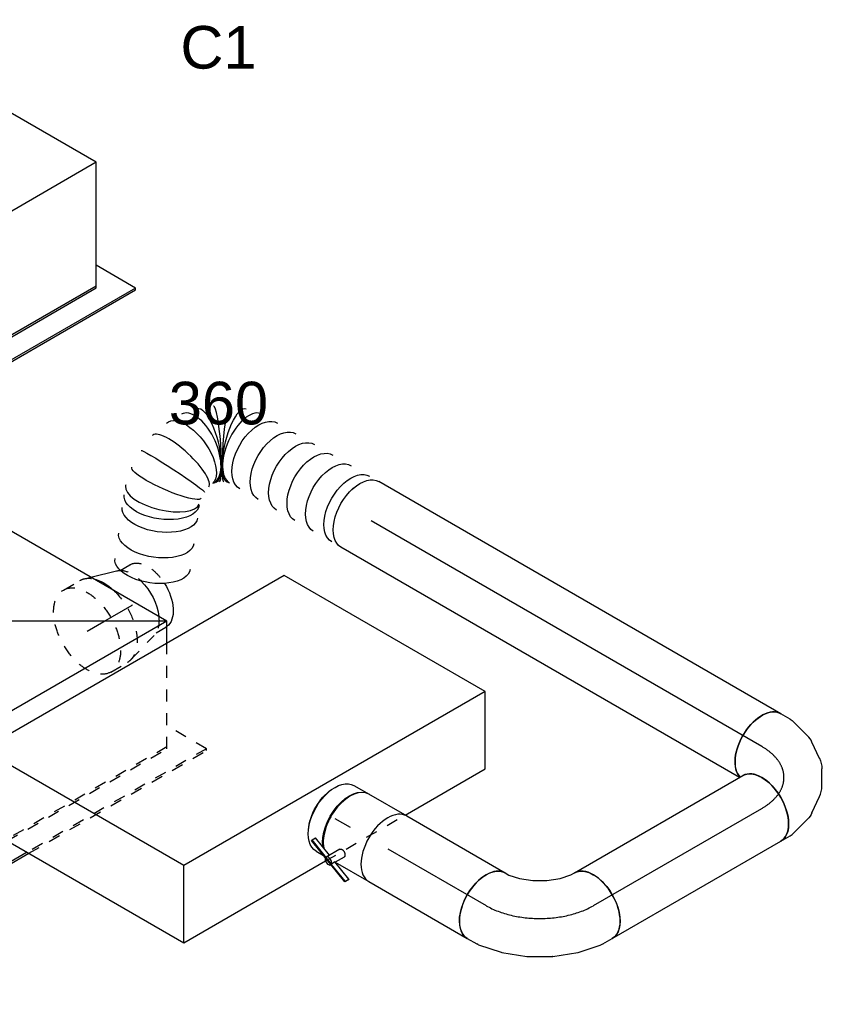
# Model space of a CAD drawing. Extents: x -132501 to 411300, y -42818 to 427495.
# Tile 192 of 256: x 32415 to 34163, y 177455 to 179534. Entities that reach past the tile are written whole.
import ezdxf
from ezdxf.enums import TextEntityAlignment as Align

# ---------------------------------------------------------------- set-up
doc = ezdxf.new("R2010")
doc.units = 0
doc.header["$LTSCALE"] = 50
doc.linetypes.add('CENTER2', pattern=[28.575, 19.05, -3.175, 3.175, -3.175])
doc.linetypes.add('STREEPJES', pattern=[0.1, 0.05, -0.05])
doc.layers.get('0').update_dxf_attribs({"linetype": 'CONTINUOUS'})
for name, color, linetype in [('WL570---_RETOUR_RST', 2, 'CONTINUOUS'), ('WL570---_RETOUR_RST_HL', 1, 'CONTINUOUS'), ('WL570---_TOEVOER', 3, 'CONTINUOUS'), ('WL570---_TOEVOER_HL', 8, 'CONTINUOUS'), ('WL570---_TOEVOER_RST', 2, 'CONTINUOUS'), ('WL570---_TOEVOER_RST_HL', 1, 'CONTINUOUS'), ('WL5911--_D', 2, 'CONTINUOUS'), ('WM570---_RETOUR_RST_PR', 1, 'CONTINUOUS'), ('WM570---_TOEVOER_PR', 1, 'CONTINUOUS'), ('WM570---_TOEVOER_RST_PR', 1, 'CONTINUOUS')]:
    doc.layers.add(name, color=color, linetype=linetype)
doc.styles.add('BURO-018', font='ARIAL.TTF', dxfattribs={"height": 63})
doc.styles.add('BURO-025', font='ARIAL.TTF', dxfattribs={"height": 125})

# ---------------------------------------------------------------- blocks, each defined once
blk = doc.blocks.new('*U1180')
at = {"color": 0, "ltscale": 10}
for p, q in [((-225.8, 283.5, 12890.9), (-335.7, 93.1, 12890.9)), ((163.7, 283.5, 12890.9), (-225.8, 283.5, 12890.9)), ((-31, -53.7, 12890.9), (-225.8, 283.5, 12890.9)), ((358.4, -53.7, 12890.9), (163.7, 283.5, 12890.9)), ((-334.4, 95.5, 12890.9), (-336.2, 95.5, 12890.9)), ((-340.9, 23.4, 12890.9), (-163.7, -283.5, 12890.9)), ((-161.7, -280, 12890.9), (-339.4, 27.8, 12890.9)), ((-372.9, -11.8, 12890.9), (-189.8, -328.8, 12890.9)), ((-187.8, -325.3, 12890.9), (-369.4, -10.7, 12890.9)), ((-163.7, -283.5, 12890.9), (-31, -53.7, 12890.9)), ((358.4, -53.7, 12890.9), (-31, -53.7, 12890.9)), ((225.8, -283.5, 12890.9), (358.4, -53.7, 12890.9)), ((298, -325.3, 12890.9), (249.8, -241.8, 12890.9)), ((-163.7, -283.5, 12890.9), (225.8, -283.5, 12890.9)), ((227.8, -280, 12890.9), (-161.7, -280, 12890.9)), ((-189.8, -328.8, 12890.9), (-187.8, -325.3, 12890.9)), ((-189.8, -328.8, 12890.9), (296, -328.8, 12890.9)), ((298, -325.3, 12890.9), (-187.8, -325.3, 12890.9)), ((296, -328.8, 12890.9), (298, -325.3, 12890.9))]:
    blk.add_line(p, q, dxfattribs=at)
at = {"color": 8, "linetype": 'STREEPJES', "ltscale": 10}
for p, q in [((-430.7, 95.5, 12890.9), (-432.7, 91.9, 12890.9)), ((-432.7, 91.9, 12890.9), (-372.9, -11.8, 12890.9)), ((-336.2, 95.5, 12890.9), (-430.7, 95.5, 12890.9)), ((-369.4, -10.7, 12890.9), (-430.7, 95.5, 12890.9)), ((-335.7, 93.1, 12890.9), (-358.4, 53.7, 12890.9)), ((-358.4, 53.7, 12890.9), (-340.9, 23.4, 12890.9)), ((-339.4, 27.8, 12890.9), (-356.4, 57.3, 12890.9))]:
    blk.add_line(p, q, dxfattribs=at)
at = {"layer": 'WL570---_RETOUR_RST_HL', "linetype": 'CENTER2'}
blk.add_circle((0, 0, 12890.9), 0.075, dxfattribs=at)
at = {"layer": 'WL570---_RETOUR_RST', "color": 1, "style": 'BURO-018'}
for tag in ['MC', 'Q']:
    blk.add_attdef(tag, text='', height=90, dxfattribs=at).set_placement((0, 0), align=Align.MIDDLE)
at = {"layer": 'WM570---_RETOUR_RST_PR', "color": 1, "style": 'BURO-018'}
blk.add_attdef('POSNR', text='', height=90, dxfattribs=at).set_placement((0, 0), align=Align.MIDDLE)
blk = doc.blocks.new('*U1181')
at = {"color": 0, "ltscale": 10}
for p, q in [((-224.7, 285.3, 11513.9), (-359.5, 52, 11513.9)), ((164.7, 285.3, 11513.9), (-224.7, 285.3, 11513.9)), ((-30, -52, 11513.9), (-224.7, 285.3, 11513.9)), ((359.5, -52, 11513.9), (-224.7, 285.3, 11513.9)), ((-30, -52, 11513.9), (164.7, 285.3, 11513.9)), ((359.5, -52, 11513.9), (164.7, 285.3, 11513.9)), ((-431.7, 93.7, 11513.9), (-433.8, 90.2, 11513.9)), ((-433.8, 90.2, 11513.9), (-315.9, -114, 11513.9)), ((-335.4, 93.7, 11513.9), (-431.7, 93.7, 11513.9)), ((-310.9, -115.6, 11513.9), (-431.7, 93.7, 11513.9)), ((-359.5, 52, 11513.9), (-164.7, -285.3, 11513.9)), ((-192.4, -230.4, 11513.9), (-357.4, 55.5, 11513.9)), ((-53.3, -92.3, 11513.9), (-30, -52, 11513.9)), ((359.5, -52, 11513.9), (-30, -52, 11513.9)), ((336.2, -92.3, 11513.9), (359.5, -52, 11513.9)), ((-188.8, -327, 11513.9), (-248.9, -223, 11513.9)), ((-247.4, -232.6, 11513.9), (-190.9, -330.6, 11513.9)), ((-190.9, -330.6, 11513.9), (-188.8, -327, 11513.9)), ((-190.9, -330.6, 11513.9), (-138.3, -330.6, 11513.9)), ((-140.4, -327, 11513.9), (-188.8, -327, 11513.9))]:
    blk.add_line(p, q, dxfattribs=at)
at = {"color": 8, "linetype": 'STREEPJES', "ltscale": 10}
for p, q in [((-164.6, -285.1, 11513.9), (-53.3, -92.3, 11513.9)), ((224.7, -285.3, 11513.9), (336.2, -92.3, 11513.9)), ((-315.9, -114, 11513.9), (-247.4, -232.6, 11513.9)), ((-248.9, -223, 11513.9), (-310.9, -115.6, 11513.9)), ((-162.7, -281.8, 11513.9), (-192.4, -230.4, 11513.9)), ((297, -327, 11513.9), (248.8, -243.6, 11513.9)), ((-164.5, -285.3, 11513.9), (224.7, -285.3, 11513.9)), ((226.8, -281.8, 11513.9), (-162.7, -281.8, 11513.9)), ((297, -327, 11513.9), (-140.4, -327, 11513.9)), ((-138.3, -330.6, 11513.9), (295, -330.6, 11513.9)), ((295, -330.6, 11513.9), (297, -327, 11513.9))]:
    blk.add_line(p, q, dxfattribs=at)
at = {"layer": 'WL570---_TOEVOER_RST_HL', "linetype": 'CENTER2'}
blk.add_circle((0, 0, 11513.9), 0.075, dxfattribs=at)
at = {"layer": 'WL570---_TOEVOER_RST', "color": 1, "style": 'BURO-018'}
for tag in ['MC', 'Q']:
    blk.add_attdef(tag, text='', height=90, dxfattribs=at).set_placement((0, 0), align=Align.MIDDLE)
at = {"layer": 'WM570---_TOEVOER_RST_PR', "color": 1, "style": 'BURO-018'}
blk.add_attdef('POSNR', text='', height=90, dxfattribs=at).set_placement((0, 0), align=Align.MIDDLE)
blk = doc.blocks.new('*U1222')
at = {"color": 0, "ltscale": 10}
for p, q in [((0, 80, 10535.3), (36.8, 80, 10535.3)), ((0, -80, 10535.3), (18.2, -80, 10535.3))]:
    blk.add_line(p, q, dxfattribs=at)
at = {"color": 0, "ltscale": 10, "extrusion": (1.38778e-17, -1.20185e-16, -1)}
blk.add_ellipse((0, 0, 10535.3), major_axis=(0, -80), ratio=0.57735, start_param=0, end_param=3.141593, dxfattribs=at)
at = {"color": 0, "ltscale": 10}
blk.add_ellipse((36.8, 0, 10535.3), major_axis=(0, -80), ratio=0.57735, start_param=3.141593, end_param=5.68801, dxfattribs=at)
at = {"layer": 'WL570---_TOEVOER_HL', "linetype": 'CENTER2'}
blk.add_line((0, 0, 10535.3), (36.8, 0, 10535.3), dxfattribs=at)
at = {"layer": 'WM570---_TOEVOER_PR', "color": 1, "style": 'BURO-018'}
blk.add_attdef('POSNR', text='', height=90, dxfattribs=at).set_placement((0, 0), align=Align.MIDDLE)
blk = doc.blocks.new('*U1223')
at = {"color": 2, "ltscale": 10}
for p, q in [((-449.1, 282.8, 10712.2), (-530.7, 141.4, 10712.2)), ((285.8, 282.8, 10712.2), (-449.1, 282.8, 10712.2)), ((-204.1, -141.4, 10712.2), (-449.1, 282.8, 10712.2)), ((530.7, -141.4, 10712.2), (285.8, 282.8, 10712.2)), ((-530.7, 141.4, 10712.2), (-285.8, -282.8, 10712.2)), ((-285.8, -282.8, 10712.2), (-204.1, -141.4, 10712.2)), ((530.7, -141.4, 10712.2), (-204.1, -141.4, 10712.2)), ((449.1, -282.8, 10712.2), (530.7, -141.4, 10712.2)), ((-285.8, -282.8, 10712.2), (59.8, -282.8, 10712.2)), ((253.7, -282.8, 10712.2), (449.1, -282.8, 10712.2))]:
    blk.add_line(p, q, dxfattribs=at)
at = {"color": 8, "linetype": 'STREEPJES', "ltscale": 10}
blk.add_line((59.8, -282.8, 10712.2), (253.7, -282.8, 10712.2), dxfattribs=at)
at = {"layer": 'WL5911--_D', "color": 2, "style": 'BURO-025'}
blk.add_attdef('POSNR', text='', height=125, dxfattribs=at).set_placement((0, 0), align=Align.MIDDLE)
blk = doc.blocks.new('*U1224')
at = {"color": 2, "ltscale": 10}
for p, q in [((-46.7, 80, 10477.4), (46.7, 80, 10477.4)), ((-101.1, -63.8, 10477.4), (-96.7, -56.3, 10477.4)), ((-53.2, -73.1, 10477.4), (-96.7, -56.3, 10477.4)), ((-40.5, -51.1, 10477.4), (-57.3, -80.1, 10477.4)), ((-24.3, -61.1, 10477.4), (-35.2, -80, 10477.4)), ((-101.2, -65.4, 10477.4), (-101.1, -63.8, 10477.4)), ((-40.5, -89, 10477.4), (-101.2, -65.4, 10477.4)), ((-40.3, -87.4, 10477.4), (-101.1, -63.8, 10477.4)), ((-36, -79.8, 10477.4), (-40.3, -87.4, 10477.4)), ((7.6, -96.7, 10477.4), (-36, -79.8, 10477.4)), ((-35.2, -80, 10477.4), (46.7, -80, 10477.4)), ((-40.4, -89, 10477.4), (-40.7, -89.6, 10477.4)), ((-40.3, -87.4, 10477.4), (-40.5, -89, 10477.4)), ((3.1, -105.9, 10477.4), (-40.5, -89, 10477.4)), ((-39.4, -87.7, 10477.4), (-40.3, -87.4, 10477.4)), ((3.3, -104.3, 10477.4), (-39.4, -87.7, 10477.4)), ((7.5, -98.4, 10477.4), (3.1, -105.9, 10477.4)), ((3.3, -104.3, 10477.4), (7.6, -96.7, 10477.4)), ((7.6, -96.7, 10477.4), (7.5, -98.4, 10477.4)), ((3.1, -105.9, 10477.4), (3.3, -104.3, 10477.4))]:
    blk.add_line(p, q, dxfattribs=at)
at = {"color": 2, "ltscale": 10, "extrusion": (1.23904e-16, 7.43708e-18, -1)}
for centre, major_axis, start_param, end_param in [((-46.7, 0, 10477.4), (0, -80), 0.616085, 3.141593), ((-84.9, 0, 10477.4), (0, -76), 0.871821, 2.269772)]:
    blk.add_ellipse(centre, major_axis=major_axis, ratio=0.57735, start_param=start_param, end_param=end_param, dxfattribs=at)
at = {"color": 2, "ltscale": 10}
for centre, major_axis, start_param, end_param in [((46.7, 0, 10477.4), (0, -80), 3.141593, 6.283185), ((-49, -84.9, 10477.4), (-8.26, 4.77), 0, 3.141593), ((-49, -84.9, 10477.4), (-8.26, 4.77), 3.141593, 6.283185)]:
    blk.add_ellipse(centre, major_axis=major_axis, ratio=0.57735, start_param=start_param, end_param=end_param, dxfattribs=at)
blk.add_spline([(-40.5, -51.1, 10477.4), (-40, -50.7, 10477.4), (-39.5, -50.3, 10477.4), (-39, -50, 10477.4), (-38.3, -49.7, 10477.4), (-37.6, -49.5, 10477.4), (-36.9, -49.4, 10477.4), (-36.1, -49.4, 10477.4), (-35.3, -49.5, 10477.4), (-34.5, -49.6, 10477.4), (-33.6, -49.8, 10477.4), (-32.8, -50.1, 10477.4), (-31.9, -50.5, 10477.4), (-31, -50.9, 10477.4), (-30.2, -51.3, 10477.4), (-29.4, -51.9, 10477.4), (-28.6, -52.4, 10477.4), (-27.9, -53, 10477.4), (-27.2, -53.7, 10477.4), (-26.5, -54.3, 10477.4), (-25.9, -55, 10477.4), (-25.4, -55.7, 10477.4), (-25, -56.4, 10477.4), (-24.6, -57.1, 10477.4), (-24.3, -57.7, 10477.4), (-24.1, -58.4, 10477.4), (-23.9, -59, 10477.4), (-23.9, -59.6, 10477.4), (-23.9, -60.2, 10477.4), (-24.1, -60.7, 10477.4), (-24.3, -61.1, 10477.4)], degree=3, dxfattribs=at)
at = {"layer": 'WL570---_TOEVOER', "color": 1, "style": 'BURO-018'}
blk.add_attdef('I', text='', height=90, dxfattribs=at).set_placement((0, 0), align=Align.MIDDLE)
at = {"layer": 'WM570---_TOEVOER_PR', "color": 1, "style": 'BURO-018'}
blk.add_attdef('POSNR', text='', height=90, dxfattribs=at).set_placement((0, 0), align=Align.MIDDLE)
blk = doc.blocks.new('*U1225')
at = {"color": 0, "ltscale": 10}
for p, q in [((-8.5, 145.3, 10182.2), (-4, 153.1, 10182.2)), ((-46.2, 109.9, 10182.2), (-24.2, 127.6, 10182.2)), ((-24.2, 127.6, 10182.2), (-8.5, 145.3, 10182.2)), ((-72, 95, 10182.2), (-46.2, 109.9, 10182.2)), ((-121.5, 80, 10182.2), (-98.4, 84.7, 10182.2)), ((-98.4, 84.7, 10182.2), (-72, 95, 10182.2)), ((-130.6, 80, 10182.2), (-121.5, 80, 10182.2)), ((123, 53, 10182.2), (134.6, 73.1, 10182.2)), ((87, 11.8, 10182.2), (120.6, 49.7, 10182.2)), ((44.5, -22.5, 10182.2), (86.1, 10.9, 10182.2)), ((86.1, 10.9, 10182.2), (87, 11.8, 10182.2)), ((-2.6, -49.7, 10182.2), (44.4, -22.6, 10182.2)), ((44.5, -22.5, 10182.2), (44.4, -22.6, 10182.2)), ((-52.5, -69.1, 10182.2), (-2.8, -49.8, 10182.2)), ((-2.6, -49.7, 10182.2), (-2.8, -49.8, 10182.2)), ((-130.6, -80, 10182.2), (-107.4, -80, 10182.2)), ((-103.4, -79.6, 10182.2), (-53.8, -69.4, 10182.2)), ((-53.8, -69.4, 10182.2), (-52.5, -69.1, 10182.2))]:
    blk.add_line(p, q, dxfattribs=at)
at = {"color": 0, "ltscale": 10, "extrusion": (1.38778e-17, -1.20185e-16, -1)}
for centre, major_axis, ratio, start_param, end_param in [((65.3, 113.1, 10182.2), (-69.3, 40), 0.57735, 0, 3.141593), ((-130.6, 0, 10182.2), (0, -80), 0.57735, 0, 3.141593), ((56.7, 98.2, 10182.2), (65.1, -47), 0.497511, 6.232846, 6.333525), ((-113.4, 0, 10182.2), (8.1, -79.9), 0.497511, 6.232846, 6.333525)]:
    blk.add_ellipse(centre, major_axis=major_axis, ratio=ratio, start_param=start_param, end_param=end_param, dxfattribs=at)
at = {"layer": 'WL570---_TOEVOER_HL', "linetype": 'CENTER2'}
blk.add_ellipse((-65.3, 113.1, 10182.2), major_axis=(138.6, 80), ratio=0.57735, start_param=3.926991, end_param=5.497787, dxfattribs=at)
at = {"layer": 'WM570---_TOEVOER_PR', "color": 1, "style": 'BURO-018'}
blk.add_attdef('POSNR', text='', height=90, dxfattribs=at).set_placement((0, 0), align=Align.MIDDLE)
blk = doc.blocks.new('*U1226')
at = {"color": 0, "ltscale": 10}
for p, q in [((0, 80, 10444.3), (240.1, 80, 10444.3)), ((0, -80, 10444.3), (240.1, -80, 10444.3))]:
    blk.add_line(p, q, dxfattribs=at)
blk.add_ellipse((240.1, 0, 10444.3), major_axis=(0, -80), ratio=0.57735, start_param=3.141593, end_param=6.283185, dxfattribs=at)
at = {"layer": 'WL570---_TOEVOER_HL', "linetype": 'CENTER2'}
blk.add_line((0, 0, 10444.3), (240.1, 0, 10444.3), dxfattribs=at)
at = {"layer": 'WM570---_TOEVOER_PR', "color": 1, "style": 'BURO-018'}
blk.add_attdef('POSNR', text='', height=90, dxfattribs=at).set_placement((0, 0), align=Align.MIDDLE)
blk = doc.blocks.new('*U1227')
at = {"color": 0, "ltscale": 10}
for p, q in [((15.6, 133, 10657.4), (4, 153.1, 10657.4)), ((29.8, 84.3, 10657.4), (19, 124.8, 10657.4)), ((27.8, 30.5, 10657.4), (31.2, 68.4, 10657.4)), ((2.8, -22.7, 10657.4), (21, 8.9, 10657.4)), ((-43.6, -61.2, 10657.4), (-12.5, -39.3, 10657.4)), ((-130.6, -80, 10657.4), (-107.4, -80, 10657.4)), ((-98.6, -78.8, 10657.4), (-58.1, -68, 10657.4))]:
    blk.add_line(p, q, dxfattribs=at)
at = {"color": 0, "ltscale": 10, "extrusion": (-3.41963e-17, 8.3842e-17, -1)}
for centre, major_axis, ratio, start_param, end_param in [((-65.3, 113.1, 10657.4), (-69.3, -40), 0.57735, 0.159548, 3.141593), ((-56.7, 98.2, 10657.4), (74.3, 30.8), 0.646887, 6.198226, 6.368145), ((-51.3, 43.7, 10657.4), (-76.9, 24.3), 0.803023, 2.966153, 3.317032), ((-84.7, 7.7, 10657.4), (34.1, -73), 0.750739, 6.150885, 6.415485)]:
    blk.add_ellipse(centre, major_axis=major_axis, ratio=ratio, start_param=start_param, end_param=end_param, dxfattribs=at)
at = {"color": 0, "ltscale": 10}
for centre, major_axis, ratio, start_param, end_param in [((-49, 69.5, 10657.4), (80.2, 6.9), 0.750739, 6.150885, 6.415485), ((-130.6, 0, 10657.4), (0, 80), 0.57735, 3.141593, 6.283185), ((-63.5, 22.6, 10657.4), (-59.5, 54.4), 0.803023, 2.966153, 3.317032), ((-113.4, 0, 10657.4), (10.5, -79.7), 0.646887, 6.198226, 6.368145)]:
    blk.add_ellipse(centre, major_axis=major_axis, ratio=ratio, start_param=start_param, end_param=end_param, dxfattribs=at)
at = {"layer": 'WL570---_TOEVOER_HL', "linetype": 'CENTER2'}
blk.add_ellipse((-196, 113.1, 10657.4), major_axis=(138.6, -80), ratio=0.57735, start_param=5.497787, end_param=7.068583, dxfattribs=at)
at = {"layer": 'WM570---_TOEVOER_PR', "color": 1, "style": 'BURO-018'}
blk.add_attdef('POSNR', text='', height=90, dxfattribs=at).set_placement((0, 0), align=Align.MIDDLE)
blk = doc.blocks.new('*U1228')
at = {"color": 0, "ltscale": 10}
for p, q in [((0, 80, 10274.6), (410.7, 80, 10274.6)), ((0, -80, 10274.6), (410.7, -80, 10274.6))]:
    blk.add_line(p, q, dxfattribs=at)
blk.add_ellipse((0, 0, 10274.6), major_axis=(0, 80), ratio=0.57735, start_param=3.141593, end_param=6.283185, dxfattribs=at)
at = {"color": 0, "ltscale": 10, "extrusion": (-3.41963e-17, 8.3842e-17, -1)}
blk.add_ellipse((410.7, 0, 10274.6), major_axis=(0, 80), ratio=0.57735, start_param=0, end_param=3.141593, dxfattribs=at)
at = {"layer": 'WL570---_TOEVOER_HL', "linetype": 'CENTER2'}
blk.add_line((0, 0, 10274.6), (410.7, 0, 10274.6), dxfattribs=at)
at = {"layer": 'WM570---_TOEVOER_PR', "color": 1, "style": 'BURO-018'}
blk.add_attdef('POSNR', text='', height=90, dxfattribs=at).set_placement((0, 0), align=Align.MIDDLE)
blk = doc.blocks.new('*U1229')
at = {"color": 8, "linetype": 'STREEPJES', "ltscale": 10}
for p, q in [((-40.4, 100, 11668.6), (0, 100, 11668.6)), ((9.6, 98.6, 11668.6), (23.4, 94.6, 11668.6)), ((84, 76, 11668.6), (107.7, 76, 11668.6)), ((9.6, -98.6, 11668.6), (77.2, -78.9, 11668.6)), ((84, -76, 11668.6), (107.7, -76, 11668.6)), ((110.5, -75.8, 11668.6), (107.7, -76, 11668.6)), ((110.5, -75.8, 11668.6), (107.7, -76, 11668.6)), ((-40.4, -100, 11668.6), (0, -100, 11668.6))]:
    blk.add_line(p, q, dxfattribs=at)
at = {"color": 0, "ltscale": 10}
blk.add_line((23.4, 94.6, 11668.6), (77.2, 78.9, 11668.6), dxfattribs=at)
at = {"color": 8, "linetype": 'STREEPJES', "ltscale": 10, "extrusion": (-3.41963e-17, 8.3842e-17, -1)}
for centre, major_axis, start_param, end_param in [((-40.4, 0, 11668.6), (0, 100), 0, 6.280044), ((0, 0, 11668.6), (0, 100), 0, 0.484262), ((0, 0, 11668.6), (0, 100), 0, 0.484262), ((0, 0, 11668.6), (0, 100), 0, 0.484262), ((69.6, 0, 11668.6), (0, 80), 0.166759, 1.125818), ((69.6, 0, 11668.6), (0, 80), 0.166759, 1.125818), ((107.7, 0, 11668.6), (0, 76), 0, 1.499997), ((107.7, 0, 11668.6), (0, 76), 0, 1.499997), ((0, 0, 11668.6), (0, 100), 1.086535, 3.141593), ((0, 0, 11668.6), (0, 100), 1.086535, 3.141593), ((0, 0, 11668.6), (0, 100), 1.086535, 3.141593), ((69.6, 0, 11668.6), (0, 80), 2.227086, 2.974833), ((69.6, 0, 11668.6), (0, 80), 2.227086, 2.974833)]:
    blk.add_ellipse(centre, major_axis=major_axis, ratio=0.57735, start_param=start_param, end_param=end_param, dxfattribs=at)
at = {"color": 0, "ltscale": 10, "extrusion": (-3.41963e-17, 8.3842e-17, -1)}
for centre, major_axis, start_param, end_param in [((0, 0, 11668.6), (0, 100), 0.484262, 1.086535), ((0, 0, 11668.6), (0, 100), 0.484262, 1.086535), ((0, 0, 11668.6), (0, 100), 0.484262, 1.086535), ((69.6, 0, 11668.6), (0, 80), 1.125818, 2.227086), ((69.6, 0, 11668.6), (0, 80), 1.125818, 2.227086), ((107.7, 0, 11668.6), (0, 76), 1.499997, 3.076937), ((107.7, 0, 11668.6), (0, 76), 1.499997, 3.076937)]:
    blk.add_ellipse(centre, major_axis=major_axis, ratio=0.57735, start_param=start_param, end_param=end_param, dxfattribs=at)
at = {"layer": 'WL570---_TOEVOER_RST_HL', "linetype": 'CENTER2'}
for p, q in [((0, 0, 11668.6), (69.6, 0, 11668.6)), ((-40.4, 0, 11668.6), (0, 0, 11668.6))]:
    blk.add_line(p, q, dxfattribs=at)
blk.add_circle((69.6, 0, 11668.6), 0.075, dxfattribs=at)
at = {"layer": 'WM570---_TOEVOER_RST_PR', "color": 1, "style": 'BURO-018'}
blk.add_attdef('POSNR', text='', height=90, dxfattribs=at).set_placement((0, 0), align=Align.MIDDLE)
blk = doc.blocks.new('*U1230')
at = {"color": 0, "ltscale": 10}
for p, q in [((7.9, 80, 10749.7), (979.9, 80, 10749.7)), ((0, -80, 10749.7), (979.9, -80, 10749.7))]:
    blk.add_line(p, q, dxfattribs=at)
blk.add_ellipse((0, 0, 10749.7), major_axis=(0, 80), ratio=0.57735, start_param=3.141593, end_param=6.123637, dxfattribs=at)
at = {"color": 0, "ltscale": 10, "extrusion": (-1.38778e-17, -8.01234e-18, -1)}
blk.add_ellipse((979.9, 0, 10749.7), major_axis=(0, 80), ratio=0.57735, start_param=0, end_param=3.141593, dxfattribs=at)
at = {"layer": 'WL570---_TOEVOER_HL', "linetype": 'CENTER2'}
blk.add_line((0, 0, 10749.7), (979.9, 0, 10749.7), dxfattribs=at)
at = {"layer": 'WM570---_TOEVOER_PR', "color": 1, "style": 'BURO-018'}
blk.add_attdef('POSNR', text='', height=90, dxfattribs=at).set_placement((0, 0), align=Align.MIDDLE)
blk = doc.blocks.new('*U1231')
at = {"color": 0, "ltscale": 10}
for p, q in [((462, 73.7, 11442.7), (462.3, 74.8, 11442.7)), ((352.2, -60.7, 11442.7), (352.3, -60.7, 11442.7)), ((381.7, -43.7, 11442.7), (381.8, -43.6, 11442.7))]:
    blk.add_line(p, q, dxfattribs=at)
at = {"color": 0, "ltscale": 10, "extrusion": (-1.38778e-17, -8.01234e-18, -1)}
for centre, major_axis, ratio, start_param, end_param in [((326.9, 309.6, 11442.7), (-74.3, -29.8), 0.500474, 0, 3.141593), ((347.2, 259, 11442.7), (-74.3, -29.8), 0.500474, 0, 3.141593), ((367.5, 208.4, 11442.7), (-74.3, -29.8), 0.500474, 0, 3.141593), ((377.7, 183.1, 11442.7), (-74.3, -29.8), 0.500474, 0, 3.141593), ((387, 146.3, 11442.7), (79.8, 8.5), 0.183652, 3.156894, 6.298487), ((387.7, 118.9, 11442.7), (-80.1, 4.6), 0.050927, 3.137483, 6.279075), ((297.8, 4, 11442.7), (-22.6, 77), 0.313149, 0.026402, 3.167995), ((353, 35.8, 11442.7), (55.4, -58.1), 0.313149, 6.256783, 9.398376), ((376.2, 68.1, 11442.7), (73.4, -32.6), 0.48836, 6.231471, 9.373064), ((0, 0, 11442.7), (0, 80), 0.57735, 0, 3.141593), ((22.5, 0, 11442.7), (0, 80), 0.57735, 0, 3.141593), ((67.4, 0, 11442.7), (0, 80), 0.57735, 0, 3.141593), ((112.3, 0, 11442.7), (0, 80), 0.57735, 0, 3.141593), ((157.2, 0, 11442.7), (0, 80), 0.57735, 0, 3.141593), ((202.1, 0, 11442.7), (0, 80), 0.57735, 0, 3.141593), ((247, 0, 11442.7), (0, 80), 0.57735, 0, 3.141593)]:
    blk.add_ellipse(centre, major_axis=major_axis, ratio=ratio, start_param=start_param, end_param=end_param, dxfattribs=at)
at = {"color": 0, "ltscale": 10}
for centre, major_axis, ratio, start_param, end_param in [((382.1, 172, 11442.7), (77.1, 22.6), 0.40304, 0.038773, 3.102819), ((382.1, 172, 11442.7), (77.1, 22.6), 0.40304, 6.244412, 6.321959), ((383.9, 92.1, 11442.7), (78.3, -17.9), 0.281299, 3.166191, 6.258587), ((317.6, 11.7, 11442.7), (34.7, -72.4), 0.106869, 0.008217, 3.133375), ((336.4, 22.5, 11442.7), (-45.3, 66.2), 0.106869, 0.008217, 3.133375), ((366.1, 50.7, 11442.7), (65.1, -47), 0.497511, 3.191932, 6.232846), ((278.3, 0, 11442.7), (8.1, -79.9), 0.497511, 0.050339, 3.091253), ((366.1, 50.7, 11442.7), (65.1, -47), 0.497511, 6.232846, 6.333525), ((278.3, 0, 11442.7), (8.1, -79.9), 0.497511, 6.232846, 6.333525)]:
    blk.add_ellipse(centre, major_axis=major_axis, ratio=ratio, start_param=start_param, end_param=end_param, dxfattribs=at)
at = {"layer": 'WM570---_TOEVOER_PR', "color": 1, "style": 'BURO-018'}
blk.add_attdef('POSNR', text='', height=90, dxfattribs=at).set_placement((0, 0), align=Align.MIDDLE)

msp = doc.modelspace()

# ---------------------------------------------------------------- block references
at = {"layer": 'WL570---_RETOUR_RST'}
ref = msp.add_blockref('*U1180', (32239.0449, 179099.8757, -12890.9287), dxfattribs=dict(at, rotation=29.99999999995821))
ref.add_attrib('Q', '360', dxfattribs={"color": 1, "height": 90, "style": 'BURO-018'}).set_placement((32834.7734, 178724.2873), align=Align.MIDDLE)
ref.add_attrib('MC', 'C1', dxfattribs={"color": 1, "height": 90, "style": 'BURO-018'}).set_placement((32834.7734, 179475.4641), align=Align.MIDDLE)
at = {"layer": 'WL570---_TOEVOER'}
for name, p, rotation in [('*U1231', (33133.4739, 178489.1568, -11442.6746), 150.0000000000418), ('*U1230', (33982.1329, 177999.1833, -10749.7475), 150.0000000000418), ('*U1227', (34095.27, 177933.8636, -10657.3714), 29.99999999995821), ('*U1228', (33626.4466, 177663.1883, -10274.5787), 29.99999999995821), ('*U1224', (33151.78, 177806.5978, -10477.3903), 330.0000000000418), ('*U1222', (33080.8443, 177847.5525, -10535.3091), 330.0000000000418), ('*U1226', (33192.2618, 177783.2255, -10444.337), 330.0000000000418), ('*U1225', (33513.3095, 177597.8686, -10182.2027), 330.0000000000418)]:
    msp.add_blockref(name, p, dxfattribs=dict(at, rotation=rotation))
at = {"layer": 'WL570---_TOEVOER_RST'}
ref = msp.add_blockref('*U1181', (32388.7141, 178129.2393, -11513.9114), dxfattribs=dict(at, rotation=29.99999999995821))
ref.add_attrib('Q', '360', dxfattribs={"color": 1, "height": 90, "style": 'BURO-018'}).set_placement((31945.51, 177495.7256), align=Align.MIDDLE)
ref.add_attrib('MC', 'B1', dxfattribs={"color": 1, "height": 90, "style": 'BURO-018'}).set_placement((31618.4731, 178062.1701), align=Align.MIDDLE)
at = {"layer": 'WL570---_TOEVOER_RST', "rotation": 29.99999999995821}
msp.add_blockref('*U1229', (32592.3609, 178263.1447, -11668.6413), dxfattribs=at)
at = {"layer": 'WL5911--_D', "rotation": 29.99999999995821}
msp.add_blockref('*U1223', (32867.6495, 177972.62, -10712.1813), dxfattribs=at)

doc.saveas('drawing.dxf')
